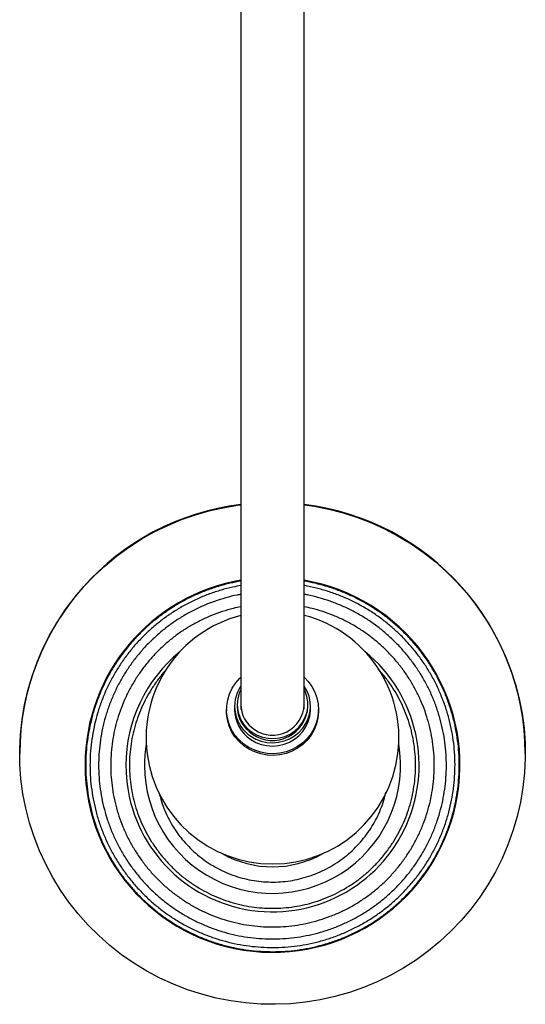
# Paper-space layout '_Derecha' of a CAD drawing. Header units: millimetres. Extents: x -100 to 100, y -805 to 625.
# Tile 1 of 3: x -100 to 100, y -805 to -415. Entities that reach past the tile are written whole.
import ezdxf

# ---------------------------------------------------------------- set-up
doc = ezdxf.new("R2010")
doc.units = ezdxf.units.MM

psp = doc.layouts.new('_Derecha')

# ---------------------------------------------------------------- linework, layer by layer
at = {"color": 7, "linetype": 'Continuous', "lineweight": 25}
for p, q in [((-18.17, -688.18), (-18.17, -688.84)), ((-15, -686.87), (-15, -688.18)), ((-13.97, -686.22), (-13.97, -686.87)), ((13.97, -686.87), (13.97, -686.22)), ((15, -688.18), (15, -686.87)), ((18.17, -688.84), (18.17, -688.18)), ((-100, -705.51), (-100, -705.63)), ((100, -705.63), (100, -705.51))]:
    psp.add_line(p, q, dxfattribs=at)
at = {"color": 7, "linetype": 'Continuous', "lineweight": 25, "flags": 128}
for points in [[(12.51, -607.15), (16.46, -607.72), (22.27, -608.86), (28.01, -610.34), (33.65, -612.15), (39.16, -614.3), (44.55, -616.76), (49.77, -619.54), (54.82, -622.61), (59.68, -625.98), (64.33, -629.63), (68.75, -633.55), (72.93, -637.72), (76.86, -642.13), (80.51, -646.76), (83.89, -651.6), (86.96, -656.62), (89.73, -661.82), (92.19, -667.18), (94.32, -672.67), (96.13, -678.27), (97.59, -683.97), (98.71, -689.75), (99.49, -695.58), (99.91, -701.45), (99.99, -707.33), (99.71, -713.21), (99.08, -719.06), (98.11, -724.86), (96.79, -730.6), (95.13, -736.25), (93.13, -741.79), (90.81, -747.2), (88.17, -752.47), (85.22, -757.57), (81.97, -762.49), (78.43, -767.21), (74.62, -771.71), (70.55, -775.99), (66.22, -780.01), (61.67, -783.77), (56.9, -787.26), (51.93, -790.47), (46.77, -793.37), (41.45, -795.97), (35.99, -798.25), (30.4, -800.2), (24.7, -801.82), (18.92, -803.11), (13.07, -804.05), (7.17, -804.64), (1.25, -804.89), (-4.68, -804.79), (-10.58, -804.34), (-16.46, -803.54), (-22.27, -802.4), (-28.01, -800.92), (-33.65, -799.11), (-39.16, -796.97), (-44.55, -794.5), (-49.77, -791.73), (-54.82, -788.65), (-59.68, -785.28), (-64.33, -781.63), (-68.75, -777.71), (-72.93, -773.55), (-76.86, -769.14), (-80.51, -764.51), (-83.89, -759.67), (-86.96, -754.64), (-89.73, -749.44), (-92.19, -744.09), (-94.32, -738.6), (-96.13, -732.99), (-97.59, -727.29), (-98.71, -721.51), (-99.49, -715.68), (-99.91, -709.81), (-99.99, -703.93), (-99.71, -698.05), (-99.08, -692.2), (-98.11, -686.4), (-96.79, -680.67), (-95.13, -675.02), (-93.13, -669.48), (-90.81, -664.07), (-88.17, -658.8), (-85.22, -653.7), (-81.97, -648.78), (-78.43, -644.05), (-74.62, -639.55), (-70.55, -635.28), (-66.22, -631.25), (-61.67, -627.49), (-56.9, -624), (-51.93, -620.8), (-46.77, -617.89), (-41.45, -615.3), (-35.99, -613.02), (-30.4, -611.06), (-24.7, -609.44), (-18.92, -608.16), (-13.07, -607.22), (-12.51, -607.15)], [(12.62, -675.56), (14.08, -677.1), (15.54, -679.1), (16.7, -681.27), (17.54, -683.58), (18.03, -685.98), (18.17, -688.42), (17.96, -690.86), (17.4, -693.25), (16.5, -695.54), (15.28, -697.68), (13.76, -699.64), (11.97, -701.38), (9.95, -702.86), (7.74, -704.05), (5.38, -704.94), (2.91, -705.5), (0.38, -705.72), (-2.15, -705.6), (-4.64, -705.14), (-7.04, -704.35), (-9.3, -703.25), (-11.38, -701.85), (-13.25, -700.19), (-14.85, -698.3), (-16.16, -696.2), (-17.16, -693.95), (-17.83, -691.59), (-18.15, -689.17), (-18.11, -686.72), (-17.72, -684.3), (-16.99, -681.96), (-15.93, -679.74), (-14.55, -677.68), (-12.9, -675.83), (-12.61, -675.55)], [(-8.56, -698.76), (-6.58, -699.88), (-4.44, -700.7), (-2.2, -701.19), (0.09, -701.35), (2.38, -701.17), (4.61, -700.65), (6.73, -699.81), (8.7, -698.66), (10.46, -697.24), (11.98, -695.58), (13.22, -693.71), (14.15, -691.69), (14.74, -689.55), (14.99, -687.34), (14.89, -685.13), (14.44, -682.96), (13.65, -680.87), (12.54, -678.93), (12.52, -678.89)], [(-7.97, -697.29), (-6.03, -698.38), (-3.93, -699.16), (-1.73, -699.6), (0.52, -699.69), (2.75, -699.44), (4.92, -698.84), (6.95, -697.91), (8.8, -696.69), (10.43, -695.19), (11.79, -693.46), (12.84, -691.54), (13.56, -689.48), (13.92, -687.34), (13.93, -685.17), (13.58, -683.03), (12.87, -680.97), (12.62, -680.44)], [(18.17, -688.84), (18.17, -689.08), (17.96, -691.52), (17.4, -693.9), (16.5, -696.19), (15.28, -698.34), (13.76, -700.3), (11.97, -702.03), (9.95, -703.51), (7.74, -704.71), (5.38, -705.59), (2.91, -706.15), (0.38, -706.37), (-2.15, -706.25), (-4.64, -705.8), (-7.04, -705.01), (-9.3, -703.91), (-11.38, -702.51), (-13.25, -700.85), (-14.85, -698.95), (-16.16, -696.86), (-17.16, -694.61), (-17.83, -692.25), (-18.15, -689.82), (-18.17, -688.84)], [(-8.56, -700.07), (-6.58, -701.19), (-4.44, -702.01), (-2.2, -702.5), (0.09, -702.66), (2.38, -702.48), (4.61, -701.96), (6.73, -701.12), (8.7, -699.97), (10.46, -698.55), (11.98, -696.89), (13.22, -695.02), (14.15, -693), (14.74, -690.86), (14.99, -688.65), (15, -688.18)]]:
    psp.add_lwpolyline(points, dxfattribs=at)
at = {"color": 7, "linetype": 'Continuous', "lineweight": 25}
for centre, radius, start, end in [((-0.47, -705.82), 99.53, 96.9452, 179.8211), ((0.48, -705.81), 99.52, 0.1746, 83.0553), ((0, -710.15), 74.17, 179.9999, 80.2939), ((0, -710.15), 74.17, 99.7245, 179.9999), ((0, -699.34), 50, 104.5295, 75.5202), ((0, -710.28), 58, 180, 50.8289), ((0, -710.28), 58, 129.1706, 180), ((-0.8, -686.89), 14.18, 146.6417, 236.8349), ((-0.73, -686.22), 13.22, 154.3616, 236.8114), ((-0.65, -688.1), 14.35, 180.3469, 236.5575), ((-0.61, -686.8), 13.36, 180.3302, 236.5742), ((-0.55, -686.15), 11.95, 180.3124, 236.592), ((0, -686.46), 13.98, 235.2344, 358.3197), ((0, -685.85), 12.51, 235.2416, 358.3125), ((0, -710.31), 50.66, 180.0002, 9.6495), ((0, -710.31), 50.65, 170.3501, 180), ((0, -710.34), 40.14, 240.3208, 299.6792)]:
    psp.add_arc(centre, radius, start, end, dxfattribs=at)
for points, knots in [([(-12.5, -213.15), (-12.5, -217.66), (-12.5, -233.63), (-12.5, -260.52), (-12.5, -293.77), (-12.5, -324.7), (-12.5, -353.4), (-12.5, -379.93), (-12.5, -405.86), (-12.5, -431.15), (-12.5, -455.74), (-12.5, -479.12), (-12.5, -501.29), (-12.5, -522.26), (-12.5, -542.41), (-12.5, -561.69), (-12.5, -579.72), (-12.5, -596.5), (-12.5, -612.05), (-12.5, -626.62), (-12.5, -640.17), (-12.5, -652.65), (-12.5, -662.54), (-12.5, -670.18), (-12.5, -675.89), (-12.5, -680.14), (-12.5, -683.19), (-12.5, -685.33), (-12.5, -687), (-12.5, -687.94), (-12.5, -688.21)], [0, 0, 0, 0, 0.020643, 0.07318, 0.125727, 0.178271, 0.222847, 0.267429, 0.312008, 0.356582, 0.401159, 0.445734, 0.487759, 0.529784, 0.57181, 0.613831, 0.655851, 0.695646, 0.735433, 0.775222, 0.815014, 0.854794, 0.894565, 0.918855, 0.942209, 0.964647, 0.974913, 0.98498, 0.995734, 1, 1, 1, 1]), ([(12.5, -688.09), (12.5, -687.56), (12.5, -684.97), (12.5, -679.37), (12.5, -670.88), (12.5, -660.83), (12.5, -649.26), (12.5, -636.61), (12.5, -622.92), (12.5, -608.23), (12.5, -591.98), (12.5, -574.08), (12.5, -554.45), (12.5, -533.82), (12.5, -512.26), (12.5, -489.82), (12.5, -467.01), (12.5, -443.93), (12.5, -420.68), (12.5, -396.83), (12.5, -372.44), (12.5, -345.27), (12.5, -315.2), (12.5, -282.13), (12.5, -248.37), (12.5, -225.33), (12.5, -213.43), (12.5, -213.14)], [0, 0, 0, 0, 0.008687, 0.042709, 0.077323, 0.116719, 0.156119, 0.195529, 0.234928, 0.274336, 0.313745, 0.357878, 0.40202, 0.446159, 0.490299, 0.534443, 0.578588, 0.62021, 0.661834, 0.703461, 0.745086, 0.786711, 0.839696, 0.892673, 0.945659, 0.998648, 1, 1, 1, 1]), ([(-73.88, -710.17), (-73.87, -711.06), (-73.84, -713.55), (-73.55, -717.65), (-72.91, -722.44), (-71.95, -727.18), (-70.68, -731.84), (-69.12, -736.42), (-67.25, -740.88), (-65.1, -745.21), (-62.67, -749.39), (-59.98, -753.4), (-57.02, -757.23), (-53.83, -760.85), (-50.4, -764.26), (-46.76, -767.44), (-42.91, -770.37), (-38.89, -773.05), (-34.7, -775.46), (-30.36, -777.58), (-25.89, -779.42), (-21.3, -780.97), (-16.63, -782.21), (-11.89, -783.14), (-7.09, -783.76), (-2.27, -784.07), (2.56, -784.06), (7.39, -783.73), (12.18, -783.09), (16.92, -782.14), (21.59, -780.88), (26.16, -779.32), (30.62, -777.46), (34.96, -775.32), (39.14, -772.89), (43.16, -770.2), (46.99, -767.25), (50.62, -764.06), (54.03, -760.64), (57.21, -757), (60.15, -753.16), (62.83, -749.14), (65.24, -744.95), (67.38, -740.61), (69.22, -736.14), (70.77, -731.56), (72.02, -726.89), (72.96, -722.15), (73.58, -717.35), (73.89, -712.53), (73.89, -707.7), (73.57, -702.87), (72.94, -698.08), (71.99, -693.34), (70.74, -688.67), (69.18, -684.09), (67.33, -679.63), (65.19, -675.29), (62.77, -671.11), (60.08, -667.09), (57.14, -663.26), (53.95, -659.62), (50.53, -656.2), (46.9, -653.02), (43.06, -650.07), (39.04, -647.39), (34.85, -644.97), (30.52, -642.83), (26.05, -640.98), (21.48, -639.43), (16.96, -638.2), (13.94, -637.64), (12.5, -637.37)], [0, 0, 0, 0, 0.007909, 0.022305, 0.036703, 0.0511, 0.065498, 0.079896, 0.094293, 0.108691, 0.123089, 0.137486, 0.151884, 0.166282, 0.180679, 0.195077, 0.209475, 0.223872, 0.23827, 0.252668, 0.267065, 0.281463, 0.295861, 0.310258, 0.324656, 0.339054, 0.353451, 0.367849, 0.382247, 0.396645, 0.411042, 0.42544, 0.439838, 0.454235, 0.468633, 0.483031, 0.497428, 0.511826, 0.526224, 0.540621, 0.555019, 0.569417, 0.583814, 0.598212, 0.61261, 0.627007, 0.641405, 0.655803, 0.6702, 0.684598, 0.698996, 0.713393, 0.727791, 0.742189, 0.756586, 0.770984, 0.785382, 0.799779, 0.814177, 0.828575, 0.842972, 0.85737, 0.871768, 0.886165, 0.900563, 0.914961, 0.929358, 0.943756, 0.958154, 0.972551, 0.986949, 1, 1, 1, 1]), ([(-12.5, -637.37), (-13.91, -637.63), (-16.91, -638.19), (-21.41, -639.41), (-25.99, -640.96), (-30.46, -642.81), (-34.8, -644.94), (-38.99, -647.35), (-43.01, -650.04), (-46.85, -652.98), (-50.48, -656.16), (-53.91, -659.57), (-57.1, -663.21), (-60.05, -667.04), (-62.74, -671.05), (-65.16, -675.24), (-67.3, -679.57), (-69.16, -684.03), (-70.72, -688.61), (-71.98, -693.28), (-72.93, -698.02), (-73.56, -702.81), (-73.85, -706.87), (-73.87, -709.33), (-73.88, -710.17)], [0, 0, 0, 0, 0.041703, 0.088392, 0.135081, 0.181769, 0.228458, 0.275147, 0.321835, 0.368524, 0.415213, 0.461901, 0.50859, 0.555279, 0.601968, 0.648656, 0.695345, 0.742034, 0.788722, 0.835411, 0.8821, 0.928788, 0.975477, 1, 1, 1, 1]), ([(-72.2, -710.2), (-72.19, -711.08), (-72.16, -713.55), (-71.87, -717.6), (-71.22, -722.34), (-70.26, -727.02), (-69, -731.63), (-67.43, -736.14), (-65.57, -740.54), (-63.42, -744.81), (-60.99, -748.93), (-58.3, -752.88), (-55.35, -756.64), (-52.16, -760.19), (-48.74, -763.53), (-45.11, -766.64), (-41.28, -769.5), (-37.27, -772.1), (-33.1, -774.42), (-28.78, -776.47), (-24.33, -778.23), (-19.78, -779.69), (-15.15, -780.85), (-10.44, -781.69), (-5.69, -782.23), (-0.92, -782.44), (3.86, -782.35), (8.62, -781.93), (13.34, -781.21), (18.01, -780.17), (22.59, -778.83), (27.08, -777.18), (31.45, -775.25), (35.68, -773.03), (39.76, -770.53), (43.66, -767.77), (47.37, -764.76), (50.87, -761.51), (54.15, -758.03), (57.19, -754.35), (59.99, -750.47), (62.52, -746.41), (64.77, -742.2), (66.75, -737.85), (68.43, -733.38), (69.81, -728.8), (70.89, -724.15), (71.66, -719.43), (72.11, -714.67), (72.25, -709.9), (72.07, -705.12), (71.58, -700.37), (70.77, -695.66), (69.65, -691.01), (68.23, -686.45), (66.51, -681.99), (64.5, -677.65), (62.21, -673.46), (59.64, -669.43), (56.82, -665.57), (53.74, -661.92), (50.43, -658.47), (46.9, -655.25), (43.16, -652.27), (39.24, -649.54), (35.14, -647.08), (30.89, -644.89), (26.51, -643), (22.01, -641.38), (17.41, -640.11), (14.23, -639.35), (12.58, -639.12), (12.5, -639.11)], [0, 0, 0, 0, 0.008028, 0.022604, 0.037182, 0.051759, 0.066337, 0.080914, 0.095492, 0.110069, 0.124647, 0.139224, 0.153802, 0.168379, 0.182957, 0.197534, 0.212112, 0.22669, 0.241267, 0.255845, 0.270422, 0.285, 0.299577, 0.314155, 0.328732, 0.34331, 0.357887, 0.372465, 0.387042, 0.40162, 0.416198, 0.430775, 0.445353, 0.45993, 0.474508, 0.489085, 0.503663, 0.51824, 0.532818, 0.547395, 0.561973, 0.57655, 0.591128, 0.605705, 0.620283, 0.634861, 0.649438, 0.664016, 0.678593, 0.693171, 0.707748, 0.722326, 0.736903, 0.751481, 0.766058, 0.780636, 0.795213, 0.809791, 0.824368, 0.838946, 0.853524, 0.868101, 0.882679, 0.897256, 0.911834, 0.926411, 0.940989, 0.955566, 0.970144, 0.984721, 0.999299, 1, 1, 1, 1]), ([(-12.5, -639.13), (-13.58, -639.32), (-16.23, -639.79), (-20.37, -640.9), (-24.91, -642.38), (-29.34, -644.18), (-33.64, -646.27), (-37.8, -648.63), (-41.78, -651.26), (-45.59, -654.15), (-49.19, -657.29), (-52.58, -660.66), (-55.74, -664.24), (-58.66, -668.03), (-61.32, -672), (-63.71, -676.14), (-65.83, -680.42), (-67.65, -684.84), (-69.18, -689.37), (-70.4, -693.99), (-71.32, -698.68), (-71.93, -703.42), (-72.17, -707.27), (-72.19, -709.53), (-72.2, -710.2)], [0, 0, 0, 0, 0.032668, 0.080035, 0.127403, 0.174771, 0.222138, 0.269506, 0.316873, 0.364241, 0.411609, 0.458976, 0.506344, 0.553711, 0.601079, 0.648446, 0.695814, 0.743182, 0.790549, 0.837917, 0.885284, 0.932652, 0.980019, 1, 1, 1, 1]), ([(-68.79, -710.23), (-68.78, -711.09), (-68.75, -713.5), (-68.46, -717.45), (-67.82, -722.07), (-66.86, -726.64), (-65.59, -731.13), (-64.03, -735.52), (-62.17, -739.8), (-60.02, -743.94), (-57.6, -747.93), (-54.92, -751.74), (-51.98, -755.37), (-48.8, -758.79), (-45.4, -761.98), (-41.79, -764.94), (-37.99, -767.64), (-34.02, -770.08), (-29.89, -772.25), (-25.62, -774.13), (-21.23, -775.72), (-16.75, -777.01), (-12.19, -777.99), (-7.57, -778.66), (-2.92, -779.01), (1.75, -779.05), (6.4, -778.77), (11.03, -778.18), (15.61, -777.28), (20.11, -776.07), (24.52, -774.56), (28.82, -772.75), (32.99, -770.65), (37.01, -768.28), (40.86, -765.64), (44.51, -762.75), (47.97, -759.61), (51.2, -756.25), (54.2, -752.68), (56.95, -748.91), (59.44, -744.96), (61.66, -740.86), (63.59, -736.61), (65.23, -732.24), (66.57, -727.77), (67.6, -723.23), (68.33, -718.62), (68.74, -713.97), (68.84, -709.31), (68.62, -704.65), (68.08, -700.01), (67.23, -695.43), (66.07, -690.91), (64.61, -686.48), (62.86, -682.16), (60.81, -677.96), (58.49, -673.92), (55.89, -670.04), (53.04, -666.35), (49.95, -662.86), (46.62, -659.58), (43.09, -656.54), (39.35, -653.75), (35.44, -651.21), (31.36, -648.95), (27.13, -646.96), (22.79, -645.27), (18.33, -643.89), (14.89, -643.01), (12.93, -642.69), (12.5, -642.62)], [0, 0, 0, 0, 0.008237, 0.023198, 0.038161, 0.053124, 0.068087, 0.08305, 0.098014, 0.112977, 0.12794, 0.142903, 0.157866, 0.172829, 0.187792, 0.202755, 0.217719, 0.232682, 0.247645, 0.262608, 0.277571, 0.292534, 0.307497, 0.32246, 0.337424, 0.352387, 0.36735, 0.382313, 0.397276, 0.412239, 0.427202, 0.442165, 0.457129, 0.472092, 0.487055, 0.502018, 0.516981, 0.531944, 0.546907, 0.56187, 0.576834, 0.591797, 0.60676, 0.621723, 0.636686, 0.651649, 0.666612, 0.681575, 0.696539, 0.711502, 0.726465, 0.741428, 0.756391, 0.771354, 0.786317, 0.80128, 0.816244, 0.831207, 0.84617, 0.861133, 0.876096, 0.891059, 0.906022, 0.920985, 0.935949, 0.950912, 0.965875, 0.980838, 0.995801, 1, 1, 1, 1]), ([(-12.5, -642.62), (-13, -642.71), (-15.03, -643.04), (-18.53, -643.95), (-22.98, -645.34), (-27.32, -647.05), (-31.54, -649.04), (-35.61, -651.32), (-39.52, -653.86), (-43.25, -656.67), (-46.78, -659.72), (-50.09, -663.01), (-53.17, -666.51), (-56.01, -670.21), (-58.59, -674.09), (-60.91, -678.15), (-62.94, -682.34), (-64.68, -686.67), (-66.13, -691.11), (-67.27, -695.63), (-68.11, -700.22), (-68.62, -704.77), (-68.78, -708.12), (-68.79, -709.91), (-68.79, -710.23)], [0, 0, 0, 0, 0.015858, 0.06469, 0.113521, 0.162352, 0.211183, 0.260014, 0.308845, 0.357677, 0.406508, 0.455339, 0.50417, 0.553001, 0.601832, 0.650663, 0.699495, 0.748326, 0.797157, 0.845988, 0.894819, 0.94365, 0.989915, 1, 1, 1, 1]), ([(-64, -710.26), (-63.99, -711.09), (-63.97, -713.42), (-63.67, -717.23), (-63.03, -721.69), (-62.07, -726.08), (-60.81, -730.4), (-59.24, -734.62), (-57.39, -738.72), (-55.25, -742.68), (-52.83, -746.48), (-50.16, -750.1), (-47.24, -753.52), (-44.09, -756.73), (-40.72, -759.71), (-37.14, -762.45), (-33.39, -764.93), (-29.47, -767.14), (-25.4, -769.07), (-21.21, -770.7), (-16.91, -772.04), (-12.53, -773.08), (-8.09, -773.8), (-3.61, -774.22), (0.89, -774.31), (5.38, -774.09), (9.85, -773.56), (14.27, -772.71), (18.62, -771.55), (22.88, -770.09), (27.02, -768.34), (31.03, -766.3), (34.89, -763.98), (38.57, -761.4), (42.07, -758.57), (45.36, -755.49), (48.42, -752.2), (51.25, -748.69), (53.82, -745), (56.12, -741.14), (58.15, -737.12), (59.9, -732.97), (61.34, -728.71), (62.49, -724.36), (63.32, -719.94), (63.84, -715.47), (64.05, -710.97), (63.94, -706.47), (63.52, -701.99), (62.78, -697.55), (61.74, -693.18), (60.38, -688.89), (58.73, -684.7), (56.8, -680.64), (54.58, -676.72), (52.09, -672.98), (49.34, -669.41), (46.35, -666.05), (43.13, -662.9), (39.7, -659.99), (36.07, -657.33), (32.27, -654.93), (28.3, -652.8), (24.2, -650.95), (19.97, -649.41), (16.07, -648.24), (13.55, -647.74), (12.5, -647.52)], [0, 0, 0, 0, 0.008596, 0.024154, 0.039714, 0.055274, 0.070834, 0.086395, 0.101955, 0.117515, 0.133075, 0.148636, 0.164196, 0.179756, 0.195316, 0.210877, 0.226437, 0.241997, 0.257557, 0.273118, 0.288678, 0.304238, 0.319798, 0.335358, 0.350919, 0.366479, 0.382039, 0.397599, 0.41316, 0.42872, 0.44428, 0.45984, 0.475401, 0.490961, 0.506521, 0.522081, 0.537642, 0.553202, 0.568762, 0.584322, 0.599883, 0.615443, 0.631003, 0.646563, 0.662124, 0.677684, 0.693244, 0.708804, 0.724364, 0.739925, 0.755485, 0.771045, 0.786605, 0.802166, 0.817726, 0.833286, 0.848846, 0.864407, 0.879967, 0.895527, 0.911087, 0.926647, 0.942208, 0.957768, 0.973328, 0.988888, 1, 1, 1, 1]), ([(-12.5, -647.52), (-13.51, -647.73), (-15.99, -648.22), (-19.86, -649.37), (-24.09, -650.91), (-28.2, -652.75), (-32.17, -654.87), (-35.98, -657.26), (-39.61, -659.92), (-43.04, -662.82), (-46.27, -665.96), (-49.26, -669.32), (-52.02, -672.88), (-54.51, -676.62), (-56.74, -680.53), (-58.69, -684.59), (-60.35, -688.78), (-61.7, -693.06), (-62.76, -697.44), (-63.5, -701.88), (-63.93, -706.16), (-63.98, -708.96), (-64, -710.26)], [0, 0, 0, 0, 0.035179, 0.086314, 0.137449, 0.188584, 0.239719, 0.290853, 0.341988, 0.393123, 0.444258, 0.495393, 0.546528, 0.597663, 0.648798, 0.699933, 0.751068, 0.802202, 0.853337, 0.904472, 0.955607, 1, 1, 1, 1]), ([(-56.6, -710.29), (-56.59, -711.08), (-56.56, -713.27), (-56.26, -716.86), (-55.62, -721.05), (-54.66, -725.17), (-53.4, -729.21), (-51.84, -733.14), (-49.99, -736.95), (-47.86, -740.6), (-45.46, -744.09), (-42.81, -747.39), (-39.92, -750.48), (-36.81, -753.35), (-33.49, -755.98), (-29.99, -758.35), (-26.32, -760.46), (-22.5, -762.28), (-18.55, -763.82), (-14.51, -765.05), (-10.38, -765.98), (-6.19, -766.6), (-1.97, -766.91), (2.26, -766.9), (6.48, -766.57), (10.67, -765.93), (14.79, -764.98), (18.83, -763.72), (22.77, -762.16), (26.58, -760.32), (30.24, -758.2), (33.73, -755.81), (37.03, -753.16), (40.13, -750.28), (43, -747.17), (45.63, -743.86), (48.01, -740.36), (50.12, -736.69), (51.95, -732.87), (53.49, -728.93), (54.74, -724.88), (55.67, -720.76), (56.3, -716.57), (56.61, -712.35), (56.61, -708.12), (56.29, -703.9), (55.65, -699.71), (54.71, -695.59), (53.46, -691.55), (51.91, -687.61), (50.07, -683.8), (47.95, -680.13), (45.56, -676.64), (43.49, -673.98), (42.14, -672.55), (41.76, -672.15)], [0, 0, 0, 0, 0.0106995, 0.029947, 0.0491976, 0.0684482, 0.0876989, 0.1069495, 0.1262001, 0.1454507, 0.1647013, 0.1839519, 0.2032026, 0.2224532, 0.2417038, 0.2609544, 0.2802051, 0.2994557, 0.3187063, 0.3379569, 0.3572076, 0.3764582, 0.3957088, 0.4149595, 0.4342101, 0.4534607, 0.4727114, 0.491962, 0.5112126, 0.5304633, 0.5497139, 0.5689645, 0.5882151, 0.6074658, 0.6267164, 0.645967, 0.6652176, 0.6844683, 0.7037189, 0.7229695, 0.7422201, 0.7614707, 0.7807214, 0.799972, 0.8192226, 0.8384732, 0.8577238, 0.8769744, 0.8962251, 0.9154757, 0.9347263, 0.9539769, 0.9732275, 0.9924782, 1, 1, 1, 1]), ([(-42.34, -672.78), (-42.51, -672.96), (-43.65, -674.16), (-45.52, -676.6), (-47.92, -680.08), (-50.04, -683.74), (-51.88, -687.55), (-53.44, -691.49), (-54.69, -695.53), (-55.64, -699.66), (-56.28, -703.84), (-56.56, -707.4), (-56.59, -709.55), (-56.6, -710.29)], [0, 0, 0, 0, 0.018029, 0.121091, 0.224153, 0.327215, 0.430277, 0.533339, 0.636401, 0.739463, 0.842525, 0.945586, 1, 1, 1, 1]), ([(-44.78, -721.43), (-44.59, -722.2), (-44.1, -724.21), (-42.96, -727.36), (-41.42, -730.86), (-39.58, -734.21), (-37.47, -737.4), (-35.1, -740.4), (-32.5, -743.2), (-29.67, -745.77), (-26.64, -748.1), (-23.42, -750.17), (-20.05, -751.97), (-16.54, -753.49), (-12.92, -754.71), (-9.2, -755.62), (-5.43, -756.23), (-1.62, -756.52), (2.21, -756.5), (6.02, -756.16), (9.78, -755.5), (13.48, -754.54), (17.09, -753.27), (20.58, -751.71), (23.93, -749.87), (27.12, -747.76), (30.12, -745.39), (32.91, -742.78), (35.48, -739.95), (37.81, -736.92), (39.88, -733.7), (41.68, -730.32), (43.18, -726.81), (44.26, -723.68), (44.72, -721.7), (44.89, -720.95)], [0, 0, 0, 0, 0.019373, 0.050407, 0.081442, 0.112477, 0.143511, 0.174546, 0.205581, 0.236616, 0.26765, 0.298685, 0.32972, 0.360755, 0.391789, 0.422824, 0.453859, 0.484894, 0.515928, 0.546963, 0.577998, 0.609033, 0.640067, 0.671102, 0.702137, 0.733172, 0.764206, 0.795241, 0.826276, 0.857311, 0.888345, 0.91938, 0.950415, 0.98145, 1, 1, 1, 1])]:
    psp.add_open_spline(points, degree=3, knots=knots, dxfattribs=at)

doc.saveas('drawing.dxf')
